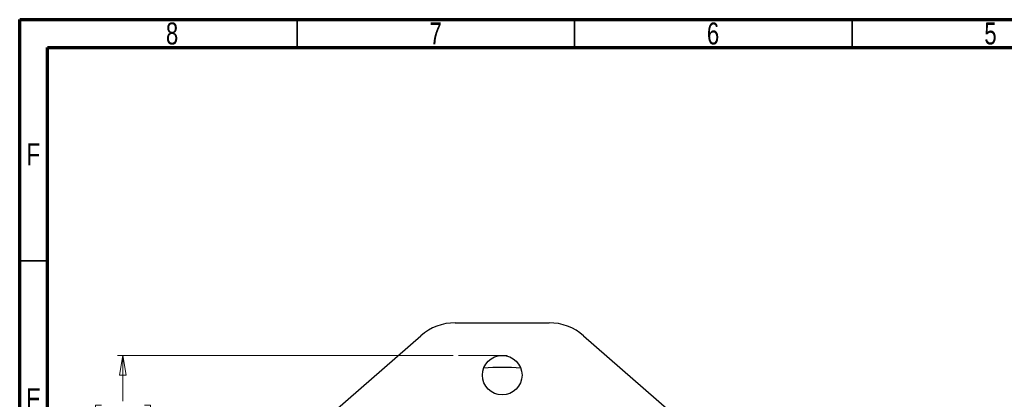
# Model space of a CAD drawing. Header units: inches. Extents: x 0.6 to 16.3, y 0.2 to 11.5.
# Tile 11 of 19: x 0.6 to 7.6, y 8.8 to 11.5. Entities that reach past the tile are written whole.
import ezdxf

# ---------------------------------------------------------------- set-up
doc = ezdxf.new("R2010")
doc.units = ezdxf.units.IN
doc.header["$MEASUREMENT"] = 0
doc.linetypes.add('CENTERX2', pattern=[0.8, 0.5, -0.1, 0.1, -0.1])
doc.styles.add('SLDTEXTSTYLE0', font='TXT', dxfattribs={"width": 0.75})
doc.dimstyles.new('SLDDIMSTYLE0', dxfattribs={"dimtxt": 0.137795, "dimasz": 0.14, "dimexe": 0, "dimexo": 0.0625, "dimgap": 0.034449, "dimtad": 0, "dimtih": 1, "dimtoh": 1, "dimdec": 1, "dimlfac": 1.5, "dimrnd": 1e-09, "dimzin": 12, "dimdsep": 46, "dimtxsty": 'SLDTEXTSTYLE0', "dimblk1": 'CLOSED', "dimblk2": 'CLOSED', "dimsah": 1, "dimcen": 0.09, "dimadec": 0, "dimazin": 3, "dimtfac": 1, "dimtdec": 1, "dimtofl": 0, "dimtmove": 0, "dimatfit": 3, "dimldrblk": 'CLOSED', "dimfxl": 0, "dimfrac": 2, "dimtolj": 1, "dimtzin": 12, "dimarcsym": 0})

# ---------------------------------------------------------------- blocks, each defined once
blk = doc.blocks.new('_Closed')
at = {"color": 0, "linetype": 'ByBlock', "lineweight": -2}
for p, q in [((-1, 0.166667), (0, 0)), ((-1, 0.166667), (-1, -0.166667)), ((0, 0), (-1, -0.166667)), ((0, 0), (-1, 0))]:
    blk.add_line(p, q, dxfattribs=at)
blk = doc.blocks.new('_D')
at = {"color": 7, "linetype": 'Continuous', "lineweight": 0}
for p, q in [((3.6655, 9.1115), (1.2838, 9.1115)), ((1.3231, 9.1115), (1.3231, 8.7854)), ((1.1704, 8.7574), (1.1284, 8.7574)), ((1.1284, 8.7574), (1.1284, 8.5387)), ((1.4759, 8.7574), (1.5178, 8.7574)), ((1.5178, 8.7574), (1.5178, 8.5387)), ((1.1284, 8.5387), (1.1704, 8.5387)), ((1.5178, 8.5387), (1.4759, 8.5387)), ((1.3231, 4.2378), (1.3231, 8.3325)), ((2.7685, 4.2378), (1.2838, 4.2378))]:
    blk.add_line(p, q, dxfattribs=at)
at = {"color": 7, "linetype": 'Continuous', "lineweight": 18, "xscale": 0.14, "yscale": 0.14}
for p, rotation in [((1.3231, 9.1115), 90.0000000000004), ((1.3231, 4.2378), 270.0000000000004)]:
    blk.add_blockref('_Closed', p, dxfattribs=dict(at, rotation=rotation))
at = {"color": 7, "linetype": 'Continuous', "lineweight": 18, "char_height": 0.1378, "attachment_point": 1, "style": 'SLDTEXTSTYLE0'}
for s, insert in [('186', (1.1704, 8.7163)), ('7.3', (1.1959, 8.5102))]:
    blk.add_mtext(s, dxfattribs=dict(at, insert=insert))

msp = doc.modelspace()

# ---------------------------------------------------------------- linework, layer by layer
at = {"color": 7, "linetype": 'Continuous', "lineweight": 70}
for p, q in [((0.5906, 0.1969), (0.5906, 11.4961)), ((0.5906, 11.4961), (16.3386, 11.4961)), ((0.7874, 0.3937), (0.7874, 11.2992)), ((0.7874, 11.2992), (16.1417, 11.2992))]:
    msp.add_line(p, q, dxfattribs=at)
at = {"color": 7, "linetype": 'Continuous', "lineweight": 35}
for p, q in [((2.5591, 11.2992), (2.5591, 11.4961)), ((4.5276, 11.2992), (4.5276, 11.4961)), ((6.4961, 11.2992), (6.4961, 11.4961)), ((0.7874, 9.7835), (0.5906, 9.7835))]:
    msp.add_line(p, q, dxfattribs=at)
at = {"color": 7, "linetype": 'Continuous', "lineweight": 25}
for p, q in [((3.6807, 9.3428), (4.3474, 9.3428)), ((2.5909, 8.5128), (3.4361, 9.251)), ((4.5921, 9.251), (5.4372, 8.5128)), ((4.0484, 9.1072), (3.9797, 9.1072))]:
    msp.add_line(p, q, dxfattribs=at)
at = {"color": 7, "linetype": 'CENTERX2', "lineweight": 18}
msp.add_line((4.0141, 9.1115), (3.7048, 9.1115), dxfattribs=at)
at = {"color": 7, "linetype": 'Continuous', "lineweight": 25}
msp.add_circle((4.0141, 8.9708), 0.1406, dxfattribs=at)
for centre, start, end in [((3.6807, 8.9708), 90, 131.13308), ((4.3474, 8.9708), 48.86692, 90)]:
    msp.add_arc(centre, 0.3719, start, end, dxfattribs=at)
at = {"color": 8, "linetype": 'Continuous', "lineweight": 25}
msp.add_arc((4.0141, 7.0542), 1.9709, 86.17395, 93.82605, dxfattribs=at)

# ---------------------------------------------------------------- texts
at = {"color": 7, "linetype": 'Continuous', "lineweight": 0, "char_height": 0.1562, "attachment_point": 2, "style": 'SLDTEXTSTYLE0'}
for s, insert in [('8', (1.6717, 11.476)), ('7', (3.5417, 11.476)), ('6', (5.5102, 11.476)), ('5', (7.4787, 11.476)), ('F', (0.6873, 10.6174)), ('E', (0.6893, 8.8775))]:
    msp.add_mtext(s, dxfattribs=dict(at, insert=insert))

# ---------------------------------------------------------------- dimensions: what is measured, and where the dimension line sits
at = {"color": 7, "linetype": 'Continuous', "lineweight": 18}
dim = msp.add_linear_dim(base=(1.3231, 4.2378), p1=(3.7048, 9.1115), p2=(2.8079, 4.2378), angle=90, dimstyle='SLDDIMSTYLE0', dxfattribs=at)
dim.commit()
dim.dimension.update_dxf_attribs({"geometry": '_D', "text_midpoint": (1.3231, 8.559), "dimtype": 160})

doc.saveas('drawing.dxf')
